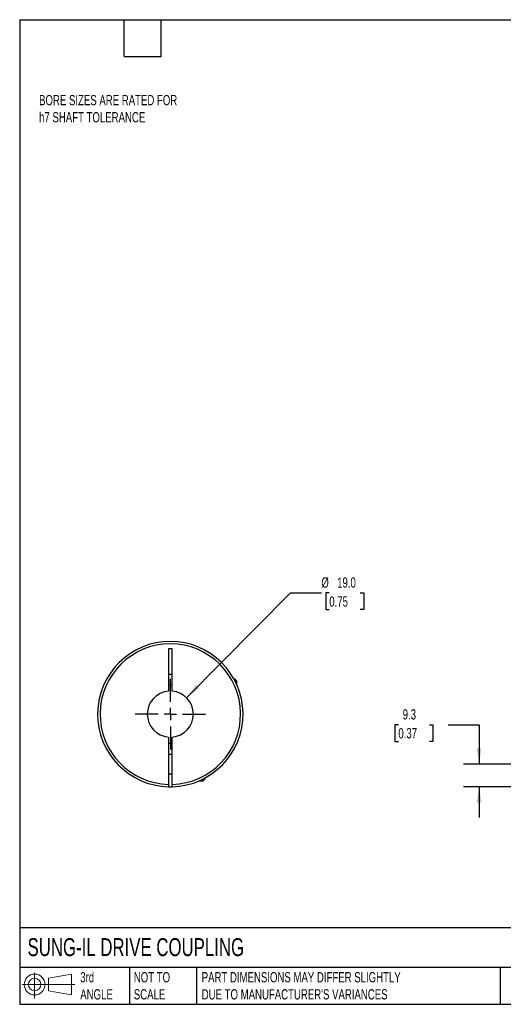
# Model space of a CAD drawing. Header units: millimetres. Extents: x 13 to 546, y 13 to 419.
# Tile 1 of 3: x 13 to 212, y 13 to 419. Entities that reach past the tile are written whole.
import ezdxf

# ---------------------------------------------------------------- set-up
doc = ezdxf.new("R2010")
doc.units = ezdxf.units.MM
doc.header["$LTSCALE"] = 2
doc.linetypes.add('SLD-Center', pattern=[19.05, 15.24, -1.27, 1.27, -1.27])
doc.linetypes.add('SLD-Solid', pattern=[0])
doc.layers.add('CENTER', color=40, linetype='SLD-Center')
doc.layers.add('SLD-DEFPOINTS', color=7, linetype='Continuous')
doc.layers.add('DIMENSIONS', color=140, linetype='SLD-Solid', lineweight=25)
doc.layers.add('TEXT', color=140, linetype='SLD-Solid', lineweight=25)
doc.styles.add('SLDTEXTSTYLE0', font='TXT', dxfattribs={"width": 0.7})
doc.dimstyles.new('SLDDIMSTYLE2', dxfattribs={"dimtxt": 4.316016, "dimasz": 6.604, "dimexe": 0, "dimexo": 0.0625, "dimgap": 1.079004, "dimtad": 0, "dimtih": 1, "dimtoh": 1, "dimdec": 1, "dimrnd": 1e-09, "dimzin": 12, "dimdsep": 46, "dimtxsty": 'SLDTEXTSTYLE0', "dimsah": 1, "dimcen": 0.09, "dimadec": 0, "dimazin": 3, "dimtfac": 1, "dimtdec": 1, "dimtmove": 0, "dimatfit": 0, "dimfxl": 0, "dimfrac": 2, "dimtolj": 1, "dimtzin": 12, "dimarcsym": 0})
doc.dimstyles.new('SLDDIMSTYLE3', dxfattribs={"dimtxt": 4.316016, "dimasz": 6.604, "dimexe": 0, "dimexo": 0.0625, "dimgap": 1.079004, "dimtad": 0, "dimtih": 1, "dimtoh": 1, "dimdec": 1, "dimrnd": 1e-09, "dimzin": 4, "dimdsep": 46, "dimtxsty": 'SLDTEXTSTYLE0', "dimsah": 1, "dimcen": 0, "dimadec": 0, "dimazin": 1, "dimtfac": 1, "dimtdec": 1, "dimtofl": 0, "dimtmove": 0, "dimatfit": 3, "dimfxl": 0, "dimfrac": 2, "dimtolj": 1, "dimtzin": 12, "dimarcsym": 0})

# ---------------------------------------------------------------- blocks, each defined once
blk = doc.blocks.new('Block11')
at = {"color": 7, "linetype": 'SLD-Solid', "lineweight": 18}
for p, q in [((5.18, 10.62), (5.18, 0)), ((10.96, 8.33), (20.35, 10.06)), ((10.96, 3.19), (10.96, 8.33)), ((20.35, 10.06), (20.35, 1.46)), ((0, 5.76), (21.75, 5.76)), ((10.96, 3.19), (20.35, 1.46))]:
    blk.add_line(p, q, dxfattribs=at)
for radius in [4.3, 2.57]:
    blk.add_circle((5.18, 5.76), radius, dxfattribs=at)
blk = doc.blocks.new('Block12')
at = {"layer": 'SLD-DEFPOINTS'}
blk.add_blockref('Block11', (0, 0), dxfattribs=at)
blk = doc.blocks.new('_D_3')
at = {"layer": 'DIMENSIONS'}
for p, q in [((169, 128.08), (167.55, 128.08)), ((167.55, 128.08), (167.55, 121.22)), ((181.82, 128.08), (183.27, 128.08)), ((183.27, 128.08), (183.27, 121.22)), ((189.6, 128.08), (202.3, 128.08)), ((202.3, 128.08), (202.3, 111.77)), ((167.55, 121.22), (169, 121.22)), ((183.27, 121.22), (181.82, 121.22)), ((223.69, 111.77), (195.95, 111.77)), ((224.83, 102.48), (195.95, 102.48)), ((202.3, 102.48), (202.3, 89.78))]:
    blk.add_line(p, q, dxfattribs=at)
for points in [[(202.3, 111.77), (203.32, 118.38), (201.29, 118.38)], [(202.3, 102.48), (201.29, 95.88), (203.32, 95.88)]]:
    blk.add_solid(points, dxfattribs=at)
at = {"layer": 'DIMENSIONS', "char_height": 4.233, "attachment_point": 1, "style": 'SLDTEXTSTYLE0'}
for s, insert in [('9.3', (170.79, 134.5)), ('0.37', (169, 126.68))]:
    blk.add_mtext(s, dxfattribs=dict(at, insert=insert))
blk = doc.blocks.new('_D_8')
at = {"layer": 'DIMENSIONS'}
for p, q in [((81.57, 139.22), (124.52, 182.47)), ((124.52, 182.47), (137.22, 182.47)), ((140.48, 182.47), (139.03, 182.47)), ((139.03, 182.47), (139.03, 175.61)), ((153.3, 182.47), (154.75, 182.47)), ((154.75, 182.47), (154.75, 175.61)), ((139.03, 175.61), (140.48, 175.61)), ((154.75, 175.61), (153.3, 175.61))]:
    blk.add_line(p, q, dxfattribs=at)
blk.add_solid([(81.57, 139.22), (86.95, 143.19), (85.51, 144.62)], dxfattribs=at)
at = {"layer": 'DIMENSIONS', "char_height": 4.233, "attachment_point": 1, "style": 'SLDTEXTSTYLE0'}
for s, insert in [('%%c', (137.22, 188.9)), ('19.0', (143.74, 188.9)), ('0.75', (140.48, 181.07))]:
    blk.add_mtext(s, dxfattribs=dict(at, insert=insert))
blk = doc.blocks.new('SW_CENTERMARKSYMBOL_3')
at = {"layer": 'CENTER', "color": 0}
for p, q in [((0, 5.08), (0, 14.54)), ((-5.08, 0), (-14.54, 0)), ((0, 0), (-2.54, 0)), ((0, 0), (0, 2.54)), ((0, 0), (0, -2.54)), ((0, 0), (2.54, 0)), ((5.08, 0), (14.54, 0)), ((0, -5.08), (0, -14.54))]:
    blk.add_line(p, q, dxfattribs=at)

msp = doc.modelspace()

# ---------------------------------------------------------------- linework, layer by layer
for p, q in [((75.63, 159.47), (74.13, 159.47)), ((74.13, 159.47), (74.13, 141.94)), ((75.63, 141.94), (75.63, 159.47)), ((74.13, 148.97), (75.63, 148.97)), ((101.58, 146.87), (101.2, 146.87)), ((102.38, 146.07), (101.58, 146.87)), ((102.38, 146.07), (101.62, 146.07)), ((102.38, 144.46), (102.38, 146.07)), ((74.13, 123), (74.13, 103.48)), ((75.63, 103.48), (75.63, 123)), ((75.63, 115.77), (74.13, 115.77)), ((74.13, 107.77), (75.63, 107.77)), ((88.48, 104.97), (89.28, 105.77)), ((88.48, 104.97), (88.48, 105.73)), ((89.28, 105.77), (89.28, 106.16)), ((86.87, 104.97), (88.48, 104.97))]:
    msp.add_line(p, q)
at = {"flags": 128}
msp.add_lwpolyline([(74.13, 102.48), (74.88, 102.47), (75.63, 102.48)], dxfattribs=at)
for radius, start, end in [(30, 271.4325, 268.5675), (29, 271.482, 268.518), (12, 86.4167, 93.5833), (9.5, 94.5281, 265.4719), (9.5, 274.5281, 85.4719), (12, 266.4167, 273.5833)]:
    msp.add_arc((74.88, 132.47), radius, start, end)
for points in [[(74.13, 103.48), (74.13, 103.35), (74.13, 103.22), (74.13, 102.98), (74.13, 102.87), (74.13, 102.59), (74.13, 102.48), (74.13, 102.48)], [(75.63, 102.48), (75.63, 102.48), (75.63, 102.51), (75.63, 102.61), (75.63, 102.68), (75.63, 102.96), (75.63, 103.22), (75.63, 103.48)]]:
    msp.add_open_spline(points, degree=3, knots=[0, 0, 0, 0, 0.25, 0.25, 0.5, 0.5, 1, 1, 1, 1])
at = {"layer": 'TEXT'}
for p, q in [((12.7, 419.1), (546.1, 419.1)), ((12.7, 419.1), (12.7, 12.7)), ((55.88, 403.86), (55.88, 419.1)), ((71.12, 403.86), (71.12, 419.1)), ((55.88, 403.86), (71.12, 403.86)), ((546.1, 44.25), (12.7, 44.25)), ((546.1, 27.94), (12.7, 27.94)), ((58.09, 27.94), (58.09, 12.7)), ((85.67, 27.94), (85.67, 12.7)), ((210.97, 27.94), (210.97, 12.7)), ((12.7, 12.7), (546.1, 12.7))]:
    msp.add_line(p, q, dxfattribs=at)

# ---------------------------------------------------------------- block references
at = {"layer": 'CENTER'}
msp.add_blockref('SW_CENTERMARKSYMBOL_3', (74.88, 132.47), dxfattribs=at)
at = {"layer": 'SLD-DEFPOINTS'}
msp.add_blockref('Block12', (13.68, 15.11), dxfattribs=at)

# ---------------------------------------------------------------- texts
at = {"layer": 'TEXT', "attachment_point": 1, "style": 'SLDTEXTSTYLE0'}
for s, insert, char_height in [('BORE SIZES ARE RATED FOR ^Jh7 SHAFT TOLERANCE', (20.71, 388.01), 4.2333), ('SUNG-IL DRIVE COUPLING', (15.93, 40), 7.4083), ('3rd^JANGLE', (37.7, 25.99), 4.233), ('NOT TO^JSCALE', (59.81, 25.99), 4.2333), ("PART DIMENSIONS MAY DIFFER SLIGHTLY ^JDUE TO MANUFACTURER'S VARIANCES", (87.83, 25.99), 4.2333)]:
    msp.add_mtext(s, dxfattribs=dict(at, insert=insert, char_height=char_height))

# ---------------------------------------------------------------- dimensions: what is measured, and where the dimension line sits
at = {"layer": 'DIMENSIONS'}
dim = msp.add_diameter_dim_2p(p1=(68.19, 125.73), p2=(81.57, 139.22), dimstyle='SLDDIMSTYLE3', dxfattribs=at)
dim.commit()
dim.dimension.update_dxf_attribs({"geometry": '_D_8', "text_midpoint": (146.89, 182.47), "dimtype": 163})
dim = msp.add_linear_dim(base=(202.3, 111.77), p1=(227.37, 102.48), p2=(226.23, 111.77), angle=90, dimstyle='SLDDIMSTYLE2', dxfattribs=at)
dim.commit()
dim.dimension.update_dxf_attribs({"geometry": '_D_3', "text_midpoint": (202.3, 128.08), "dimtype": 160})

doc.saveas('drawing.dxf')
